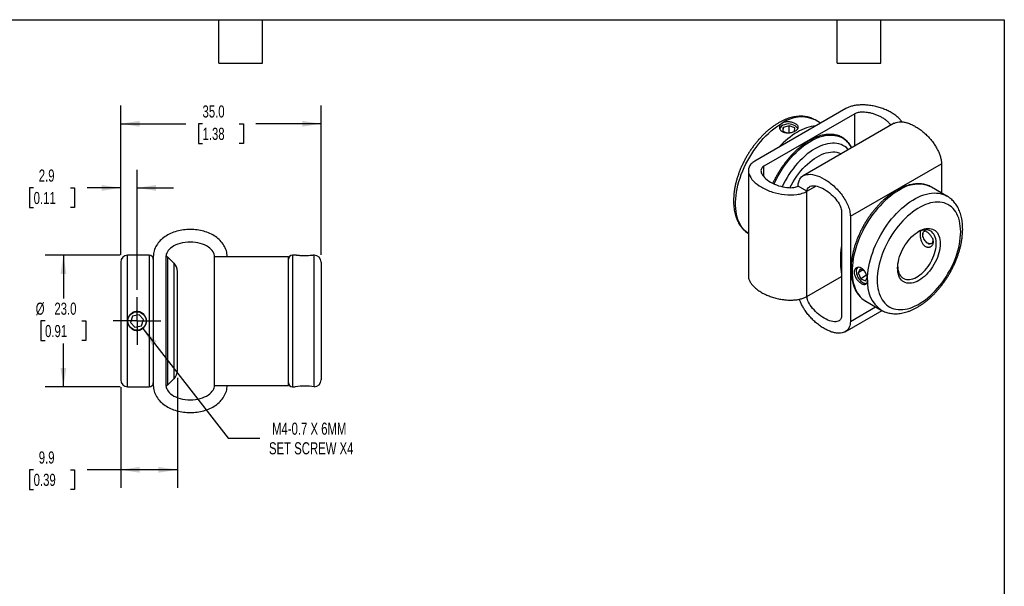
# Model space of a CAD drawing. Header units: millimetres. Extents: x 6 to 273, y 6 to 210.
# Tile 3 of 3: x 101 to 273, y 111 to 210. Entities that reach past the tile are written whole.
import ezdxf

# ---------------------------------------------------------------- set-up
doc = ezdxf.new("R2010")
doc.units = ezdxf.units.MM
doc.linetypes.add('SLD-Center', pattern=[19.05, 15.24, -1.27, 1.27, -1.27])
doc.linetypes.add('SLD-Solid', pattern=[0])
doc.layers.add('CENTER', color=40, linetype='SLD-Center')
doc.layers.add('DIMENSIONS', color=140, linetype='SLD-Solid', lineweight=25)
doc.layers.add('TEXT', color=140, linetype='SLD-Solid', lineweight=25)
doc.styles.add('SLDTEXTSTYLE0', font='TXT', dxfattribs={"width": 0.7})
doc.dimstyles.new('SLDDIMSTYLE0', dxfattribs={"dimtxt": 2.158008, "dimasz": 3.302, "dimexe": 0, "dimexo": 0.0625, "dimgap": 0.539502, "dimtad": 0, "dimtih": 1, "dimtoh": 1, "dimdec": 1, "dimrnd": 1e-09, "dimzin": 12, "dimdsep": 46, "dimtxsty": 'SLDTEXTSTYLE0', "dimsah": 1, "dimcen": 0.09, "dimadec": 0, "dimazin": 3, "dimtfac": 1, "dimtdec": 1, "dimtmove": 0, "dimatfit": 0, "dimfxl": 0, "dimfrac": 2, "dimtolj": 1, "dimtzin": 12, "dimarcsym": 0})
doc.dimstyles.new('SLDDIMSTYLE1', dxfattribs={"dimtxt": 2.158008, "dimasz": 3.302, "dimexe": 0, "dimexo": 0.0625, "dimgap": 0.539502, "dimtad": 0, "dimtih": 1, "dimtoh": 1, "dimdec": 1, "dimrnd": 1e-09, "dimzin": 12, "dimdsep": 46, "dimtxsty": 'SLDTEXTSTYLE0', "dimsah": 1, "dimcen": 0.09, "dimadec": 0, "dimazin": 3, "dimtfac": 1, "dimtdec": 1, "dimtofl": 0, "dimtmove": 0, "dimatfit": 3, "dimfxl": 0, "dimfrac": 2, "dimtolj": 1, "dimtzin": 12, "dimarcsym": 0})
doc.dimstyles.new('SLDDIMSTYLE2', dxfattribs={"dimtxt": 2.158008, "dimasz": 3.302, "dimexe": 0, "dimexo": 0.0625, "dimgap": 0.539502, "dimtad": 0, "dimtih": 1, "dimtoh": 1, "dimdec": 1, "dimrnd": 1e-09, "dimzin": 4, "dimdsep": 46, "dimtxsty": 'SLDTEXTSTYLE0', "dimsah": 1, "dimcen": 0.09, "dimadec": 0, "dimazin": 1, "dimtfac": 1, "dimtdec": 1, "dimtofl": 0, "dimtmove": 0, "dimatfit": 3, "dimfxl": 0, "dimfrac": 2, "dimtolj": 1, "dimtzin": 12, "dimarcsym": 0})
doc.dimstyles.new('SLDDIMSTYLE4', dxfattribs={"dimtxt": 2.158008, "dimasz": 3.302, "dimexe": 0, "dimexo": 0.0625, "dimgap": 0.539502, "dimtad": 0, "dimtih": 1, "dimtoh": 1, "dimdec": 1, "dimrnd": 1e-09, "dimzin": 12, "dimdsep": 46, "dimtxsty": 'SLDTEXTSTYLE0', "dimsah": 1, "dimcen": 0, "dimadec": 0, "dimazin": 3, "dimtfac": 1, "dimtdec": 1, "dimtofl": 0, "dimtmove": 0, "dimatfit": 3, "dimfxl": 0, "dimfrac": 2, "dimtolj": 1, "dimtzin": 12, "dimarcsym": 0})

# ---------------------------------------------------------------- blocks, each defined once
blk = doc.blocks.new('_D_4')
at = {"layer": 'DIMENSIONS'}
for p, q in [((118.73, 168.47), (118.73, 183.33)), ((121.58, 162.36), (121.58, 183.33)), ((103.53, 180.16), (102.8, 180.16)), ((102.8, 180.16), (102.8, 176.73)), ((109.94, 180.16), (110.66, 180.16)), ((110.66, 180.16), (110.66, 176.73)), ((118.73, 180.16), (112.86, 180.16)), ((121.58, 180.16), (127.93, 180.16)), ((102.8, 176.73), (103.53, 176.73)), ((110.66, 176.73), (109.94, 176.73))]:
    blk.add_line(p, q, dxfattribs=at)
for points in [[(118.73, 180.16), (115.43, 180.66), (115.43, 179.65)], [(121.58, 180.16), (124.88, 179.65), (124.88, 180.66)]]:
    blk.add_solid(points, dxfattribs=at)
at = {"layer": 'DIMENSIONS', "char_height": 2.117, "attachment_point": 1, "style": 'SLDTEXTSTYLE0'}
for s, insert in [('2.9', (104.42, 183.37)), ('0.11', (103.53, 179.45))]:
    blk.add_mtext(s, dxfattribs=dict(at, insert=insert))
blk = doc.blocks.new('_D_5')
at = {"layer": 'DIMENSIONS'}
for p, q in [((128.63, 146.96), (128.63, 127.73)), ((118.73, 145.33), (118.73, 127.73)), ((103.53, 130.9), (102.8, 130.9)), ((102.8, 130.9), (102.8, 127.47)), ((109.94, 130.9), (110.66, 130.9)), ((110.66, 130.9), (110.66, 127.47)), ((118.73, 130.9), (112.86, 130.9)), ((128.63, 130.9), (118.73, 130.9)), ((102.8, 127.47), (103.53, 127.47)), ((110.66, 127.47), (109.94, 127.47))]:
    blk.add_line(p, q, dxfattribs=at)
for points in [[(118.73, 130.9), (122.03, 130.39), (122.03, 131.41)], [(128.63, 130.9), (125.33, 131.41), (125.33, 130.39)]]:
    blk.add_solid(points, dxfattribs=at)
at = {"layer": 'DIMENSIONS', "char_height": 2.117, "attachment_point": 1, "style": 'SLDTEXTSTYLE0'}
for s, insert in [('9.9', (104.42, 134.11)), ('0.39', (103.53, 130.2))]:
    blk.add_mtext(s, dxfattribs=dict(at, insert=insert))
blk = doc.blocks.new('_D_6')
at = {"layer": 'DIMENSIONS'}
for p, q in [((122.59, 155.6), (137.49, 136.42)), ((137.49, 136.42), (143.04, 136.42))]:
    blk.add_line(p, q, dxfattribs=at)
blk.add_solid([(122.59, 155.6), (124.22, 152.68), (125.02, 153.3)], dxfattribs=at)
at = {"layer": 'DIMENSIONS', "char_height": 2.1167, "attachment_point": 1, "style": 'SLDTEXTSTYLE0'}
for s, insert in [('M4-0.7 X 6MM', (145.16, 139.14)), ('SET SCREW X4', (144.63, 135.71))]:
    blk.add_mtext(s, dxfattribs=dict(at, insert=insert))
blk = doc.blocks.new('_D_7')
at = {"layer": 'DIMENSIONS'}
for p, q in [((118.66, 168.4), (105.55, 168.4)), ((108.73, 168.4), (108.73, 160.81)), ((105.52, 156.9), (104.8, 156.9)), ((104.8, 156.9), (104.8, 153.47)), ((111.94, 156.9), (112.66, 156.9)), ((112.66, 156.9), (112.66, 153.47)), ((104.8, 153.47), (105.52, 153.47)), ((112.66, 153.47), (111.94, 153.47)), ((108.73, 145.4), (108.73, 152.99)), ((118.66, 145.4), (105.55, 145.4))]:
    blk.add_line(p, q, dxfattribs=at)
for points in [[(108.73, 168.4), (108.22, 165.1), (109.24, 165.1)], [(108.73, 145.4), (109.24, 148.7), (108.22, 148.7)]]:
    blk.add_solid(points, dxfattribs=at)
at = {"layer": 'DIMENSIONS', "char_height": 2.117, "attachment_point": 1, "style": 'SLDTEXTSTYLE0'}
for s, insert in [('%%c', (103.89, 160.11)), ('23.0', (107.15, 160.11)), ('0.91', (105.52, 156.2))]:
    blk.add_mtext(s, dxfattribs=dict(at, insert=insert))
blk = doc.blocks.new('_D_8')
at = {"layer": 'DIMENSIONS'}
for p, q in [((118.73, 168.47), (118.73, 194.53)), ((153.73, 168.47), (153.73, 194.53)), ((118.73, 191.36), (130.1, 191.36)), ((133.02, 191.36), (132.3, 191.36)), ((132.3, 191.36), (132.3, 187.93)), ((139.44, 191.36), (140.16, 191.36)), ((140.16, 191.36), (140.16, 187.93)), ((153.73, 191.36), (142.36, 191.36)), ((132.3, 187.93), (133.02, 187.93)), ((140.16, 187.93), (139.44, 187.93))]:
    blk.add_line(p, q, dxfattribs=at)
for points in [[(118.73, 191.36), (122.03, 190.85), (122.03, 191.87)], [(153.73, 191.36), (150.43, 191.87), (150.43, 190.85)]]:
    blk.add_solid(points, dxfattribs=at)
at = {"layer": 'DIMENSIONS', "char_height": 2.117, "attachment_point": 1, "style": 'SLDTEXTSTYLE0'}
for s, insert in [('35.0', (133.02, 194.57)), ('1.38', (133.02, 190.66))]:
    blk.add_mtext(s, dxfattribs=dict(at, insert=insert))
blk = doc.blocks.new('SW_CENTERMARKSYMBOL_2')
at = {"layer": 'CENTER', "color": 0}
for p, q in [((0, 2.54), (0, 4.19)), ((0, 0), (0, 2.54)), ((-2.54, 0), (-4.19, 0)), ((0, 0), (-2.54, 0)), ((0, 0), (0, -2.54)), ((0, 0), (2.54, 0)), ((2.54, 0), (4.19, 0)), ((0, -2.54), (0, -4.19))]:
    blk.add_line(p, q, dxfattribs=at)

msp = doc.modelspace()

# ---------------------------------------------------------------- linework, layer by layer
for p, q in [((245.38, 194.02), (229.47, 184.83)), ((246.94, 193.12), (231.03, 183.93)), ((246.94, 187.47), (246.94, 193.12)), ((235.47, 191.02), (234.44, 190.72)), ((236.44, 190.65), (235.47, 191.02)), ((235.47, 189.79), (235.47, 191.02)), ((253.83, 191.45), (237.92, 182.27)), ((240.97, 191.47), (239.99, 192.04)), ((234.44, 190.72), (234.38, 190.05)), ((234.38, 190.05), (235.06, 189.79)), ((234.44, 190.03), (234.44, 190.72)), ((236.38, 190.02), (236.44, 190.65)), ((246.16, 175.2), (262.07, 184.38)), ((262.07, 184.38), (262.07, 179.29)), ((228.35, 183.16), (228.35, 164.79)), ((231.03, 182.12), (231.03, 183.93)), ((238.59, 179.57), (237.04, 180.47)), ((238.59, 179.57), (240.16, 180.48)), ((238.59, 161.19), (238.59, 179.57)), ((263.04, 178.73), (260.36, 180.28)), ((263.03, 178.74), (263.04, 178.73)), ((244.6, 176.1), (244.6, 157.73)), ((246.16, 175.2), (246.16, 156.83)), ((258.8, 172.33), (258.8, 172.01)), ((259.68, 170.48), (259.97, 170.31)), ((118.73, 167.2), (118.73, 146.6)), ((123.73, 168.4), (119.93, 168.4)), ((119.93, 156.9), (119.93, 168.4)), ((123.73, 168.4), (123.73, 156.9)), ((124.43, 168.15), (124.43, 145.65)), ((126.63, 168.15), (126.63, 145.65)), ((128.04, 166.99), (126.97, 168.06)), ((126.97, 145.74), (126.97, 168.06)), ((128.04, 166.99), (128.04, 146.82)), ((135.13, 145.65), (135.13, 168.15)), ((148.03, 145.65), (148.03, 168.15)), ((149.23, 168.4), (148.73, 168.4)), ((148.73, 168.4), (148.73, 156.9)), ((152.53, 145.4), (152.53, 168.4)), ((153.73, 167.2), (153.73, 146.6)), ((244.43, 168.04), (244.42, 167.96)), ((244.42, 167.96), (244.42, 167.09)), ((128.63, 148.23), (128.63, 165.57)), ((247.86, 165.98), (247.52, 165.33)), ((248.29, 165.78), (247.52, 165.33)), ((247.52, 165.33), (247.98, 164.29)), ((248.64, 165.61), (247.86, 165.98)), ((238.59, 161.19), (244.6, 164.66)), ((249, 164.88), (247.98, 164.29)), ((247.98, 164.29), (248.8, 163.9)), ((248.8, 163.9), (249.12, 164.5)), ((248.84, 160.37), (248.86, 160.36)), ((248.86, 160.36), (251.54, 158.81)), ((245.27, 155.02), (251.69, 158.73)), ((246.16, 156.83), (250.57, 159.37)), ((119.93, 145.4), (119.93, 156.9)), ((120.81, 157.76), (120.45, 156.66)), ((120.45, 156.66), (121.22, 155.8)), ((121.94, 158), (120.81, 157.76)), ((122.71, 157.14), (121.94, 158)), ((122.35, 156.04), (122.71, 157.14)), ((123.73, 156.9), (123.73, 145.4)), ((148.73, 156.9), (148.73, 145.4)), ((121.22, 155.8), (122.35, 156.04)), ((126.97, 145.74), (128.04, 146.82)), ((119.93, 145.4), (123.73, 145.4)), ((148.73, 145.4), (149.23, 145.4))]:
    msp.add_line(p, q)
at = {"flags": 128}
for points in [[(228.35, 172.2), (228.24, 172.27), (227.93, 172.51), (227.64, 172.79), (227.37, 173.09), (227.12, 173.43), (226.9, 173.8), (226.71, 174.2), (226.54, 174.62), (226.4, 175.07), (226.29, 175.55), (226.2, 176.05), (226.14, 176.57), (226.11, 177.11), (226.11, 177.66), (226.14, 178.23), (226.2, 178.82), (226.29, 179.42), (226.4, 180.02), (226.54, 180.64), (226.71, 181.26), (226.9, 181.88), (227.12, 182.5), (227.37, 183.12), (227.64, 183.74), (227.93, 184.35), (228.24, 184.95), (228.58, 185.54), (228.93, 186.12), (229.31, 186.69), (229.7, 187.24), (230.11, 187.77), (230.53, 188.29), (230.96, 188.78), (231.41, 189.24), (231.87, 189.69), (232.33, 190.1), (232.8, 190.49), (233.28, 190.85), (233.76, 191.17), (234.24, 191.47)], [(232.83, 180.85), (232.95, 181.11), (233.24, 181.7), (233.56, 182.28), (233.9, 182.85), (234.25, 183.41), (234.62, 183.95), (235.01, 184.47), (235.41, 184.98), (235.83, 185.47), (236.26, 185.93), (236.69, 186.37), (237.14, 186.79), (237.6, 187.18), (238.06, 187.54), (238.52, 187.87), (238.99, 188.17), (239.46, 188.44), (239.92, 188.68), (240.39, 188.89), (240.85, 189.06), (241.3, 189.19), (241.75, 189.29), (242.19, 189.36), (242.61, 189.39), (243.03, 189.38), (243.43, 189.34), (243.82, 189.26), (244.19, 189.15), (244.55, 189), (244.88, 188.82), (245.2, 188.6), (245.49, 188.35), (245.77, 188.07), (246.02, 187.76), (246.24, 187.41), (246.38, 187.16)], [(245.84, 186.84), (245.75, 186.94), (245.48, 187.19), (245.18, 187.4), (244.86, 187.59), (244.53, 187.73), (244.17, 187.85), (243.8, 187.92), (243.42, 187.96), (243.02, 187.97), (242.61, 187.94), (242.18, 187.87), (241.75, 187.76), (241.32, 187.62), (240.87, 187.45), (240.43, 187.24), (239.98, 187), (239.53, 186.72), (239.09, 186.42), (238.64, 186.08), (238.21, 185.72), (237.78, 185.32), (237.35, 184.91), (236.94, 184.46), (236.54, 184), (236.16, 183.51), (235.79, 183.01), (235.43, 182.49), (235.1, 181.95), (234.78, 181.4), (234.48, 180.84), (234.26, 180.37)], [(235.61, 180.19), (235.88, 180.71), (236.17, 181.22), (236.48, 181.71), (236.81, 182.2), (237.15, 182.66), (237.51, 183.11), (237.88, 183.53), (238.26, 183.94), (238.66, 184.31), (239.06, 184.66), (239.47, 184.99), (239.88, 185.28), (240.29, 185.54), (240.7, 185.78), (241.12, 185.97), (241.53, 186.14), (241.93, 186.27), (242.33, 186.36), (242.72, 186.42), (243.09, 186.44), (243.46, 186.43), (243.81, 186.38), (244.15, 186.29), (244.47, 186.17), (244.57, 186.12)], [(254.61, 179.71), (254.13, 179.42), (253.65, 179.1), (253.18, 178.74), (252.71, 178.36), (252.25, 177.95), (251.8, 177.51), (251.36, 177.05), (250.93, 176.57), (250.51, 176.06), (250.1, 175.54), (249.71, 174.99), (249.34, 174.43), (248.99, 173.86), (248.65, 173.27), (248.34, 172.68), (248.04, 172.07), (247.77, 171.46), (247.53, 170.85), (247.3, 170.23), (247.11, 169.61), (246.93, 169), (246.79, 168.39), (246.67, 167.79), (246.58, 167.2), (246.52, 166.61), (246.48, 166.04), (246.48, 165.49), (246.5, 164.95), (246.55, 164.43), (246.62, 163.93), (246.73, 163.45), (246.86, 163), (247.02, 162.57), (247.2, 162.17), (247.41, 161.79), (247.65, 161.45), (247.9, 161.13), (248.19, 160.85), (248.49, 160.6), (248.82, 160.39), (248.84, 160.37)], [(249.16, 164.07), (249.18, 164.64), (249.22, 165.22), (249.29, 165.81), (249.39, 166.41), (249.52, 167.02), (249.67, 167.64), (249.85, 168.26), (250.06, 168.88), (250.29, 169.5), (250.55, 170.12), (250.83, 170.74), (251.13, 171.34), (251.46, 171.94), (251.81, 172.53), (252.17, 173.1), (252.55, 173.66), (252.95, 174.2), (253.37, 174.73), (253.8, 175.23), (254.24, 175.71), (254.69, 176.16), (255.15, 176.59), (255.62, 176.99), (256.09, 177.36), (256.57, 177.7), (257.05, 178.02), (257.54, 178.29), (258.02, 178.54), (258.49, 178.75), (258.97, 178.92), (259.44, 179.06), (259.9, 179.17), (260.35, 179.23), (260.79, 179.27), (261.22, 179.26), (261.64, 179.21), (262.03, 179.13), (262.42, 179.02), (262.78, 178.87), (263.03, 178.74)], [(250.86, 164.07), (250.87, 163.56), (250.91, 163.07), (250.98, 162.6), (251.08, 162.15), (251.2, 161.72), (251.35, 161.32), (251.53, 160.94), (251.73, 160.6), (251.95, 160.28), (252.2, 159.99), (252.47, 159.73), (252.76, 159.51), (253.07, 159.31), (253.4, 159.16), (253.75, 159.03), (254.12, 158.95), (254.5, 158.89), (254.9, 158.88), (255.3, 158.89), (255.72, 158.95), (256.15, 159.04), (256.58, 159.16), (257.03, 159.32), (257.47, 159.52), (257.92, 159.74), (258.37, 160), (258.81, 160.29), (259.26, 160.61), (259.7, 160.96), (260.14, 161.34), (260.56, 161.74), (260.98, 162.17), (261.39, 162.62), (261.78, 163.1), (262.17, 163.59), (262.53, 164.1), (262.88, 164.63), (263.21, 165.17), (263.53, 165.72), (263.82, 166.28), (264.09, 166.85), (264.33, 167.43), (264.56, 168), (264.76, 168.58), (264.93, 169.16), (265.08, 169.74), (265.21, 170.3), (265.3, 170.87), (265.37, 171.42), (265.41, 171.96), (265.43, 172.48), (265.41, 172.99), (265.37, 173.48), (265.3, 173.96), (265.21, 174.41), (265.08, 174.84), (264.93, 175.24), (264.76, 175.61), (264.56, 175.96), (264.33, 176.28), (264.09, 176.57), (263.82, 176.83), (263.53, 177.05), (263.21, 177.24), (262.88, 177.4), (262.53, 177.52), (262.17, 177.61), (261.78, 177.66), (261.39, 177.68), (260.98, 177.66), (260.56, 177.61), (260.14, 177.52), (259.7, 177.39), (259.26, 177.23), (258.81, 177.04), (258.37, 176.81), (257.92, 176.56), (257.47, 176.27), (257.03, 175.94), (256.58, 175.59), (256.15, 175.22), (255.72, 174.81), (255.3, 174.39), (254.9, 173.93), (254.5, 173.46), (254.12, 172.97), (253.75, 172.46), (253.4, 171.93), (253.07, 171.39), (252.76, 170.84), (252.47, 170.28), (252.2, 169.71), (251.95, 169.13), (251.73, 168.55), (251.53, 167.97), (251.35, 167.4), (251.2, 166.82), (251.08, 166.25), (250.98, 165.69), (250.91, 165.14), (250.87, 164.6), (250.86, 164.07)], [(254.42, 166.13), (254.44, 166.51), (254.48, 166.91), (254.55, 167.32), (254.65, 167.73), (254.77, 168.15), (254.92, 168.57), (255.09, 168.98), (255.29, 169.4), (255.51, 169.8), (255.75, 170.19), (256.01, 170.57), (256.28, 170.93), (256.57, 171.27), (256.87, 171.58), (257.18, 171.87), (257.5, 172.14), (257.82, 172.37), (258.14, 172.58), (258.47, 172.75), (258.79, 172.88), (259.11, 172.99), (259.42, 173.05), (259.72, 173.08), (260, 173.07), (260.28, 173.03), (260.53, 172.95), (260.77, 172.84), (260.99, 172.69), (261.19, 172.5), (261.37, 172.29), (261.52, 172.04), (261.64, 171.77), (261.74, 171.47), (261.81, 171.14), (261.85, 170.79), (261.86, 170.43), (261.85, 170.04), (261.81, 169.65), (261.74, 169.24), (261.64, 168.83), (261.52, 168.41), (261.37, 167.99), (261.19, 167.57), (260.99, 167.16), (260.77, 166.76), (260.53, 166.37), (260.28, 165.99), (260, 165.63), (259.72, 165.29), (259.42, 164.98), (259.11, 164.68), (258.79, 164.42), (258.47, 164.19), (258.14, 163.98), (257.82, 163.81), (257.5, 163.67), (257.18, 163.57), (256.87, 163.51), (256.57, 163.48), (256.28, 163.48), (256.01, 163.53), (255.75, 163.61), (255.51, 163.72), (255.29, 163.87), (255.09, 164.05), (254.92, 164.27), (254.77, 164.52), (254.65, 164.79), (254.55, 165.09), (254.48, 165.42), (254.44, 165.76), (254.42, 166.13)], [(254.43, 166.34), (254.44, 166.19), (254.48, 165.87), (254.55, 165.56), (254.64, 165.28), (254.76, 165.03), (254.91, 164.8), (255.08, 164.61), (255.28, 164.44), (255.49, 164.31), (255.72, 164.22), (255.97, 164.16), (256.24, 164.14), (256.52, 164.15), (256.81, 164.2), (257.1, 164.28), (257.41, 164.4), (257.71, 164.55), (258.02, 164.74), (258.32, 164.95), (258.62, 165.2), (258.92, 165.47), (259.2, 165.77), (259.47, 166.09), (259.73, 166.43), (259.97, 166.78), (260.2, 167.15), (260.4, 167.54), (260.58, 167.93), (260.74, 168.32), (260.88, 168.72), (260.99, 169.11), (261.07, 169.5), (261.13, 169.88), (261.15, 170.25), (261.15, 170.6), (261.13, 170.94), (261.07, 171.25), (260.99, 171.55), (260.88, 171.82), (260.74, 172.06), (260.58, 172.27), (260.4, 172.45), (260.2, 172.59), (259.97, 172.7), (259.73, 172.78), (259.47, 172.82), (259.2, 172.83), (258.92, 172.8), (258.62, 172.73), (258.32, 172.63), (258.02, 172.5), (257.96, 172.47)], [(259.1, 171.06), (258.99, 171.26), (258.91, 171.46), (258.84, 171.66), (258.81, 171.86), (258.8, 172.05), (258.82, 172.22), (258.87, 172.36), (258.95, 172.48), (259.04, 172.57), (259.16, 172.62), (259.27, 172.64)], [(260.53, 171.31), (260.55, 171.23), (260.57, 171.03), (260.56, 170.85), (260.53, 170.7), (260.46, 170.56), (260.38, 170.46), (260.27, 170.39), (260.14, 170.36), (260, 170.36), (259.84, 170.4), (259.69, 170.47), (259.53, 170.58), (259.38, 170.72), (259.23, 170.88), (259.1, 171.06)], [(247.3, 166.1), (247.24, 165.94), (247.2, 165.76), (247.19, 165.56), (247.21, 165.34), (247.26, 165.11), (247.33, 164.88), (247.43, 164.65), (247.55, 164.43), (247.69, 164.22), (247.85, 164.03), (248.01, 163.86), (248.19, 163.72), (248.37, 163.61), (248.54, 163.53), (248.72, 163.48), (248.88, 163.47), (249.03, 163.5), (249.05, 163.51)], [(247.47, 166.3), (247.39, 166.22), (247.3, 166.1)]]:
    msp.add_lwpolyline(points, dxfattribs=at)
msp.add_circle((121.58, 156.9), 1.61)
for centre, radius, start, end in [((234.83, 190.11), 1.08, 97.7524, 160.396), ((237.61, 186.81), 5.74, 65.4514, 125.8591), ((235.42, 189.41), 1.92, 34.8338, 112.6156), ((241.01, 183.16), 7.89, 96.1584, 121.1523), ((244.26, 177.65), 14.29, 120.8402, 137.6549), ((257.97, 175.05), 5.75, 65.5035, 125.8069), ((256.7, 167.03), 12.27, 170.2593, 179.7375), ((255.65, 167.9), 11.22, 169.8017, 179.2844), ((119.93, 167.2), 1.2, 90, 180), ((123.73, 167.7), 0.7, 0, 90), ((126.83, 167.92), 0.2, 45, 180), ((126.63, 165.57), 2, 0, 45), ((148.73, 167.7), 0.7, 90, 180), ((152.53, 167.2), 1.2, 0, 90), ((254.87, 163.49), 5.74, 174.1335, 234.5946), ((126.63, 148.23), 2, 315, 0), ((119.93, 146.6), 1.2, 180, 270), ((152.53, 146.6), 1.2, 270, 0), ((123.73, 146.1), 0.7, 270, 0), ((126.83, 145.88), 0.2, 180, 315), ((148.73, 146.1), 0.7, 180, 270), ((150.88, 133.98), 11.54, 81.7825, 98.2175)]:
    msp.add_arc(centre, radius, start, end)
for points, knots in [([(255.16, 191.69), (255.09, 191.8), (254.91, 192.07), (254.5, 192.48), (253.95, 192.92), (253.31, 193.33), (252.6, 193.7), (251.83, 194.02), (251.02, 194.28), (250.17, 194.48), (249.35, 194.61), (248.58, 194.67), (247.87, 194.66), (247.17, 194.6), (246.51, 194.47), (245.89, 194.28), (245.55, 194.11), (245.38, 194.02)], [0, 0, 0, 0, 0.046246, 0.122438, 0.199831, 0.277857, 0.355882, 0.433276, 0.509467, 0.584027, 0.656719, 0.715926, 0.773966, 0.831075, 0.887637, 0.943878, 1, 1, 1, 1]), ([(239.99, 192.04), (239.87, 192.1), (239.64, 192.23), (239.27, 192.38), (238.88, 192.51), (238.48, 192.6), (238.06, 192.66), (237.64, 192.68), (237.2, 192.68), (236.75, 192.64), (236.3, 192.56), (235.83, 192.46), (235.37, 192.32), (234.9, 192.14), (234.42, 191.94), (233.95, 191.7), (233.48, 191.44), (233.01, 191.14), (232.55, 190.81), (232.09, 190.46), (231.64, 190.09), (231.2, 189.69), (230.77, 189.26), (230.35, 188.82), (229.94, 188.35), (229.55, 187.87), (229.17, 187.37), (228.8, 186.85), (228.46, 186.32), (228.13, 185.78), (227.81, 185.23), (227.52, 184.66), (227.24, 184.09), (226.99, 183.52), (226.76, 182.93), (226.55, 182.35), (226.36, 181.76), (226.2, 181.18), (226.06, 180.6), (225.95, 180.02), (225.86, 179.44), (225.8, 178.87), (225.77, 178.35), (225.76, 177.92), (225.76, 177.5), (225.79, 177.05), (225.84, 176.53), (225.93, 176.02), (226.04, 175.54), (226.18, 175.07), (226.35, 174.63), (226.54, 174.21), (226.76, 173.82), (227.01, 173.46), (227.27, 173.12), (227.56, 172.81), (227.87, 172.54), (228.14, 172.34), (228.3, 172.24), (228.35, 172.2)], [0, 0, 0, 0, 0.016458, 0.033153, 0.049881, 0.066691, 0.08363, 0.100734, 0.118026, 0.135516, 0.153202, 0.171067, 0.189086, 0.207226, 0.225457, 0.243747, 0.262071, 0.280407, 0.298736, 0.317051, 0.335345, 0.353615, 0.371863, 0.390087, 0.40829, 0.426475, 0.444645, 0.462803, 0.480952, 0.499096, 0.517239, 0.535384, 0.553534, 0.571693, 0.589864, 0.608051, 0.626259, 0.644489, 0.662746, 0.681031, 0.699348, 0.717695, 0.736073, 0.750922, 0.760732, 0.77915, 0.797578, 0.815983, 0.834339, 0.852613, 0.870769, 0.888771, 0.906587, 0.924196, 0.94159, 0.958778, 0.975781, 0.992637, 1, 1, 1, 1]), ([(253.21, 191.1), (253.21, 191.1), (253.16, 191.22), (252.97, 191.45), (252.64, 191.79), (252.23, 192.12), (251.75, 192.43), (251.22, 192.71), (250.65, 192.94), (250.06, 193.14), (249.47, 193.28), (248.91, 193.36), (248.38, 193.4), (247.92, 193.39), (247.52, 193.33), (247.19, 193.25), (247.02, 193.16), (246.94, 193.12)], [0, 0, 0, 0, 0.001668, 0.079873, 0.163021, 0.249578, 0.337855, 0.426131, 0.512688, 0.595836, 0.674041, 0.746005, 0.810579, 0.867503, 0.916921, 0.96021, 1, 1, 1, 1]), ([(234.24, 191.47), (234.32, 191.51), (234.4, 191.55), (234.58, 191.61), (234.68, 191.64), (234.88, 191.68), (234.98, 191.69), (235.19, 191.7), (235.3, 191.7), (235.62, 191.68), (235.84, 191.65), (236.24, 191.53), (236.42, 191.46), (236.65, 191.33), (236.72, 191.28), (236.84, 191.18), (236.89, 191.13), (236.97, 191.02), (237.01, 190.97), (237.05, 190.86), (237.06, 190.8), (237.06, 190.69), (237.05, 190.63), (237.01, 190.52), (236.98, 190.47), (236.85, 190.31), (236.73, 190.21), (236.5, 190.07), (236.42, 190.03), (236.24, 189.96), (236.14, 189.93), (235.94, 189.87), (235.84, 189.85), (235.63, 189.81), (235.52, 189.8), (235.19, 189.78), (234.98, 189.79), (234.58, 189.87), (234.4, 189.93), (234.17, 190.07), (234.1, 190.12), (233.98, 190.22), (233.93, 190.28), (233.84, 190.41), (233.81, 190.47), (233.77, 190.61), (233.76, 190.67), (233.76, 190.81), (233.77, 190.88), (233.81, 191.01), (233.84, 191.08), (233.97, 191.27), (234.09, 191.38), (234.24, 191.47)], [0, 0, 0, 0, 0.03125, 0.03125, 0.0625, 0.0625, 0.09375, 0.09375, 0.125, 0.125, 0.1875, 0.1875, 0.25, 0.25, 0.28125, 0.28125, 0.3125, 0.3125, 0.34375, 0.34375, 0.375, 0.375, 0.40625, 0.40625, 0.4375, 0.4375, 0.5, 0.5, 0.53125, 0.53125, 0.5625, 0.5625, 0.59375, 0.59375, 0.625, 0.625, 0.6875, 0.6875, 0.75, 0.75, 0.78125, 0.78125, 0.8125, 0.8125, 0.84375, 0.84375, 0.875, 0.875, 0.90625, 0.90625, 0.9375, 0.9375, 1, 1, 1, 1]), ([(253.84, 191.44), (253.89, 191.47), (254.05, 191.58), (254.42, 191.68), (254.94, 191.74), (255.53, 191.68), (256.17, 191.51), (256.83, 191.26), (257.51, 190.91), (258.18, 190.48), (258.84, 189.97), (259.48, 189.4), (260.08, 188.77), (260.59, 188.12), (261.03, 187.48), (261.38, 186.86), (261.68, 186.23), (261.9, 185.59), (262.04, 184.96), (262.06, 184.58), (262.07, 184.38)], [0, 0, 0, 0, 0.020918, 0.070882, 0.132226, 0.195145, 0.259442, 0.324753, 0.390597, 0.456441, 0.521752, 0.586048, 0.648968, 0.710311, 0.760275, 0.809254, 0.857447, 0.905179, 0.95264, 1, 1, 1, 1]), ([(246.39, 187.16), (246.39, 187.17), (246.33, 187.3), (246.19, 187.53), (245.97, 187.87), (245.72, 188.17), (245.46, 188.44), (245.17, 188.68), (244.87, 188.9), (244.55, 189.08), (244.21, 189.23), (243.86, 189.35), (243.49, 189.44), (243.11, 189.5), (242.71, 189.52), (242.3, 189.51), (241.89, 189.47), (241.46, 189.4), (241.03, 189.3), (240.59, 189.16), (240.15, 188.99), (239.7, 188.79), (239.25, 188.56), (238.8, 188.3), (238.36, 188.02), (237.91, 187.7), (237.47, 187.36), (237.04, 187), (236.61, 186.6), (236.19, 186.19), (235.78, 185.76), (235.37, 185.3), (234.99, 184.83), (234.61, 184.33), (234.25, 183.83), (233.9, 183.31), (233.57, 182.77), (233.26, 182.23), (232.96, 181.67), (232.75, 181.25), (232.64, 181.01), (232.62, 180.95)], [0, 0, 0, 0, 0.001207, 0.02804, 0.05481, 0.081509, 0.108133, 0.134688, 0.161186, 0.187648, 0.214099, 0.240558, 0.26705, 0.293596, 0.320208, 0.346891, 0.373642, 0.400454, 0.427315, 0.454215, 0.481142, 0.508086, 0.535041, 0.562, 0.588957, 0.615911, 0.642859, 0.669801, 0.696737, 0.723666, 0.75059, 0.777508, 0.804422, 0.831331, 0.858238, 0.885142, 0.912045, 0.938947, 0.96585, 0.992753, 1, 1, 1, 1]), ([(229.47, 184.83), (229.23, 184.69), (229.02, 184.53), (228.69, 184.18), (228.56, 183.99), (228.31, 183.41), (228.31, 182.99), (228.59, 182.16), (228.86, 181.74), (229.62, 180.96), (230.11, 180.59), (231.24, 179.94), (231.88, 179.65), (233.24, 179.21), (233.96, 179.06), (235.4, 178.9), (236.12, 178.9), (237.14, 179.04), (237.46, 179.11), (238.07, 179.31), (238.35, 179.43), (238.59, 179.57)], [0, 0, 0, 0, 0.19635, 0.19635, 0.392699, 0.392699, 0.785398, 0.785398, 1.178097, 1.178097, 1.570796, 1.570796, 1.963495, 1.963495, 2.356194, 2.356194, 2.748894, 2.748894, 2.945243, 2.945243, 3.141593, 3.141593, 3.141593, 3.141593]), ([(231.03, 183.93), (230.93, 183.88), (230.85, 183.82), (230.71, 183.67), (230.66, 183.59), (230.54, 183.31), (230.52, 183.07), (230.7, 182.54), (230.88, 182.25), (231.43, 181.68), (231.8, 181.4), (232.65, 180.91), (233.14, 180.7), (234.12, 180.38), (234.63, 180.28), (235.54, 180.18), (235.95, 180.18), (236.44, 180.25), (236.58, 180.28), (236.83, 180.36), (236.94, 180.41), (237.04, 180.47)], [0, 0, 0, 0, 0.19635, 0.19635, 0.392699, 0.392699, 0.785398, 0.785398, 1.178097, 1.178097, 1.570796, 1.570796, 1.963495, 1.963495, 2.356194, 2.356194, 2.748894, 2.748894, 2.945243, 2.945243, 3.141593, 3.141593, 3.141593, 3.141593]), ([(237.04, 180.47), (237.04, 180.75), (237.07, 181.01), (237.21, 181.47), (237.31, 181.67), (237.69, 182.18), (238.05, 182.39), (238.91, 182.57), (239.41, 182.54), (240.47, 182.27), (241.03, 182.04), (242.16, 181.38), (242.73, 180.97), (243.79, 180.01), (244.28, 179.47), (245.14, 178.3), (245.5, 177.67), (245.88, 176.72), (245.99, 176.4), (246.12, 175.78), (246.16, 175.48), (246.16, 175.2)], [0, 0, 0, 0, 0.19635, 0.19635, 0.392699, 0.392699, 0.785398, 0.785398, 1.178097, 1.178097, 1.570796, 1.570796, 1.963495, 1.963495, 2.356194, 2.356194, 2.748894, 2.748894, 2.945243, 2.945243, 3.141593, 3.141593, 3.141593, 3.141593]), ([(260.37, 180.27), (260.34, 180.29), (260.2, 180.37), (259.94, 180.5), (259.57, 180.64), (259.19, 180.75), (258.8, 180.83), (258.39, 180.87), (257.97, 180.88), (257.55, 180.86), (257.11, 180.81), (256.66, 180.72), (256.21, 180.61), (255.75, 180.45), (255.29, 180.27), (254.83, 180.06), (254.49, 179.88), (254.3, 179.77), (254.26, 179.74)], [0, 0, 0, 0, 0.01644, 0.083491, 0.150539, 0.217734, 0.285228, 0.353139, 0.421548, 0.490486, 0.559944, 0.629873, 0.700202, 0.770848, 0.841725, 0.912756, 0.980281, 1, 1, 1, 1]), ([(238.59, 179.57), (238.59, 179.68), (238.6, 179.78), (238.66, 179.97), (238.7, 180.06), (238.89, 180.3), (239.09, 180.43), (239.63, 180.55), (239.98, 180.53), (240.75, 180.34), (241.17, 180.16), (242.02, 179.67), (242.45, 179.36), (243.22, 178.66), (243.56, 178.28), (244.1, 177.54), (244.3, 177.18), (244.49, 176.72), (244.53, 176.58), (244.59, 176.32), (244.6, 176.21), (244.6, 176.1)], [0, 0, 0, 0, 0.19635, 0.19635, 0.392699, 0.392699, 0.785398, 0.785398, 1.178097, 1.178097, 1.570796, 1.570796, 1.963495, 1.963495, 2.356194, 2.356194, 2.748894, 2.748894, 2.945243, 2.945243, 3.141593, 3.141593, 3.141593, 3.141593]), ([(254.26, 179.74), (254.18, 179.7), (253.94, 179.56), (253.55, 179.31), (253.1, 178.98), (252.64, 178.63), (252.2, 178.26), (251.76, 177.86), (251.34, 177.43), (250.92, 176.99), (250.51, 176.53), (250.12, 176.04), (249.74, 175.54), (249.38, 175.03), (249.03, 174.5), (248.69, 173.95), (248.38, 173.4), (248.08, 172.84), (247.81, 172.27), (247.55, 171.69), (247.32, 171.11), (247.1, 170.53), (246.91, 169.95), (246.75, 169.36), (246.61, 168.78), (246.49, 168.21), (246.39, 167.64), (246.33, 167.07), (246.28, 166.52), (246.27, 165.98), (246.28, 165.45), (246.31, 164.93), (246.38, 164.43), (246.46, 163.95), (246.58, 163.48), (246.72, 163.04), (246.89, 162.62), (247.08, 162.22), (247.3, 161.86), (247.54, 161.51), (247.81, 161.2), (248.09, 160.91), (248.4, 160.66), (248.65, 160.48), (248.8, 160.4), (248.84, 160.37)], [0, 0, 0, 0, 0.012764, 0.036841, 0.060904, 0.084953, 0.108985, 0.132998, 0.156992, 0.180968, 0.204929, 0.228876, 0.252811, 0.276736, 0.300656, 0.324571, 0.348485, 0.372401, 0.39632, 0.420245, 0.444179, 0.468125, 0.492085, 0.516061, 0.540058, 0.564075, 0.588116, 0.612181, 0.636269, 0.66038, 0.68451, 0.708651, 0.732792, 0.756914, 0.780997, 0.805014, 0.828936, 0.852729, 0.876365, 0.89982, 0.923085, 0.946164, 0.969077, 0.991863, 1, 1, 1, 1]), ([(251.55, 158.81), (251.57, 158.8), (251.7, 158.72), (251.96, 158.59), (252.33, 158.44), (252.73, 158.32), (253.13, 158.24), (253.55, 158.18), (253.97, 158.16), (254.41, 158.17), (254.86, 158.22), (255.32, 158.3), (255.78, 158.41), (256.25, 158.55), (256.72, 158.73), (257.19, 158.94), (257.67, 159.19), (258.14, 159.46), (258.6, 159.76), (259.07, 160.09), (259.52, 160.44), (259.97, 160.82), (260.41, 161.23), (260.84, 161.66), (261.25, 162.1), (261.66, 162.57), (262.05, 163.06), (262.43, 163.56), (262.79, 164.08), (263.14, 164.61), (263.47, 165.16), (263.78, 165.71), (264.07, 166.28), (264.34, 166.85), (264.59, 167.43), (264.81, 168.01), (265.02, 168.59), (265.2, 169.18), (265.36, 169.76), (265.5, 170.35), (265.6, 170.93), (265.69, 171.5), (265.75, 172.07), (265.78, 172.62), (265.78, 173.17), (265.76, 173.71), (265.7, 174.23), (265.63, 174.74), (265.52, 175.22), (265.38, 175.69), (265.22, 176.14), (265.03, 176.56), (264.81, 176.96), (264.57, 177.33), (264.31, 177.67), (264.02, 177.98), (263.72, 178.26), (263.39, 178.51), (263.16, 178.67), (263.03, 178.73), (263.02, 178.74)], [0, 0, 0, 0, 0.002432, 0.019011, 0.035583, 0.052195, 0.068898, 0.085736, 0.102742, 0.119937, 0.13733, 0.154915, 0.172674, 0.19058, 0.208602, 0.226708, 0.244869, 0.263058, 0.281257, 0.299447, 0.317621, 0.335774, 0.353904, 0.37201, 0.390094, 0.408158, 0.426204, 0.444235, 0.462255, 0.480267, 0.498275, 0.516282, 0.534291, 0.552307, 0.570331, 0.588369, 0.606423, 0.624497, 0.642595, 0.66072, 0.678873, 0.697058, 0.715273, 0.733518, 0.751789, 0.770077, 0.788369, 0.806642, 0.824871, 0.843024, 0.861066, 0.878961, 0.896677, 0.91419, 0.93149, 0.948582, 0.965487, 0.982238, 0.99888, 1, 1, 1, 1]), ([(137.33, 168.15), (137.33, 168.5), (137.28, 168.84), (137.09, 169.5), (136.94, 169.82), (136.4, 170.71), (135.89, 171.23), (134.68, 172.05), (133.98, 172.37), (132.48, 172.79), (131.68, 172.9), (130.08, 172.9), (129.28, 172.79), (127.78, 172.37), (127.08, 172.05), (125.87, 171.23), (125.36, 170.71), (124.82, 169.82), (124.67, 169.5), (124.48, 168.84), (124.43, 168.5), (124.43, 168.15)], [0, 0, 0, 0, 0.19635, 0.19635, 0.392699, 0.392699, 0.785398, 0.785398, 1.178097, 1.178097, 1.570796, 1.570796, 1.963495, 1.963495, 2.356194, 2.356194, 2.748894, 2.748894, 2.945243, 2.945243, 3.141593, 3.141593, 3.141593, 3.141593]), ([(258.33, 172.06), (258.33, 171.98), (258.33, 171.83), (258.37, 171.58), (258.42, 171.32), (258.49, 171.06), (258.58, 170.8), (258.7, 170.55), (258.84, 170.32), (259.01, 170.13), (259.19, 169.97), (259.39, 169.86), (259.59, 169.8), (259.78, 169.77), (259.98, 169.8), (260.16, 169.86), (260.33, 169.97), (260.47, 170.11), (260.58, 170.29), (260.65, 170.49), (260.67, 170.71), (260.65, 170.94), (260.59, 171.17), (260.49, 171.4), (260.35, 171.62), (260.19, 171.84), (260, 172.05), (259.8, 172.25), (259.59, 172.42), (259.38, 172.56), (259.19, 172.67), (259.02, 172.75), (258.93, 172.77), (258.88, 172.78)], [0, 0, 0, 0, 0.031814, 0.063632, 0.095393, 0.127162, 0.159996, 0.19283, 0.226701, 0.260562, 0.293199, 0.325833, 0.356834, 0.387842, 0.419379, 0.450922, 0.484259, 0.517592, 0.551308, 0.585015, 0.616923, 0.648737, 0.680555, 0.712316, 0.744085, 0.776919, 0.809752, 0.843624, 0.877485, 0.910122, 0.942756, 0.973757, 1, 1, 1, 1]), ([(258.49, 172.68), (258.47, 172.66), (258.42, 172.6), (258.37, 172.46), (258.33, 172.28), (258.33, 172.13), (258.33, 172.06)], [0, 0, 0, 0, 0.200859, 0.472116, 0.743298, 1, 1, 1, 1]), ([(135.13, 168.15), (135.13, 168.28), (135.11, 168.42), (135.03, 168.69), (134.97, 168.83), (134.71, 169.26), (134.43, 169.56), (133.66, 170.09), (133.17, 170.31), (132.08, 170.62), (131.48, 170.7), (130.28, 170.7), (129.68, 170.62), (128.59, 170.31), (128.1, 170.09), (127.33, 169.56), (127.05, 169.26), (126.79, 168.83), (126.73, 168.69), (126.65, 168.42), (126.63, 168.28), (126.63, 168.15)], [0, 0, 0, 0, 0.19635, 0.19635, 0.392699, 0.392699, 0.785398, 0.785398, 1.178097, 1.178097, 1.570796, 1.570796, 1.963495, 1.963495, 2.356194, 2.356194, 2.748894, 2.748894, 2.945243, 2.945243, 3.141593, 3.141593, 3.141593, 3.141593]), ([(244.6, 169.1), (244.59, 169.02), (244.54, 168.76), (244.49, 168.33), (244.44, 167.79), (244.43, 167.37), (244.43, 167.14), (244.42, 167.09)], [0, 0, 0, 0, 0.10465, 0.373542, 0.642513, 0.911562, 1, 1, 1, 1]), ([(244.6, 169.92), (244.59, 169.84), (244.54, 169.58), (244.49, 169.13), (244.44, 168.59), (244.43, 168.23), (244.43, 168.05), (244.43, 168.05)], [0, 0, 0, 0, 0.113814, 0.412092, 0.711278, 0.994329, 1, 1, 1, 1]), ([(135.13, 168.15), (135.13, 168.15), (135.18, 168.15), (135.37, 168.15), (135.52, 168.15), (136.06, 168.15), (136.57, 168.15), (137.78, 168.15), (138.48, 168.15), (139.98, 168.15), (140.78, 168.15), (142.38, 168.15), (143.18, 168.15), (144.68, 168.15), (145.38, 168.15), (146.59, 168.15), (147.1, 168.15), (147.64, 168.15), (147.79, 168.15), (147.98, 168.15), (148.03, 168.15), (148.03, 168.15)], [0, 0, 0, 0, 0.19635, 0.19635, 0.392699, 0.392699, 0.785398, 0.785398, 1.178097, 1.178097, 1.570796, 1.570796, 1.963495, 1.963495, 2.356194, 2.356194, 2.748894, 2.748894, 2.945243, 2.945243, 3.141593, 3.141593, 3.141593, 3.141593]), ([(152.53, 168.4), (152.53, 168.4), (152.52, 168.4), (152.48, 168.39), (152.45, 168.39), (152.36, 168.38), (152.31, 168.37), (152.19, 168.36), (152.12, 168.35), (151.89, 168.33), (151.71, 168.31), (151.31, 168.29), (151.1, 168.28), (150.77, 168.28), (150.66, 168.28), (150.45, 168.29), (150.35, 168.29), (150.15, 168.31), (150.05, 168.31), (149.87, 168.33), (149.79, 168.33), (149.64, 168.35), (149.57, 168.36), (149.45, 168.37), (149.4, 168.38), (149.27, 168.39), (149.23, 168.4), (149.23, 168.4)], [0, 0, 0, 0, 0.0625, 0.0625, 0.125, 0.125, 0.1875, 0.1875, 0.25, 0.25, 0.375, 0.375, 0.5, 0.5, 0.5625, 0.5625, 0.625, 0.625, 0.6875, 0.6875, 0.75, 0.75, 0.8125, 0.8125, 0.875, 0.875, 1, 1, 1, 1]), ([(244.42, 167.09), (244.43, 167), (244.43, 166.74), (244.45, 166.31), (244.5, 165.83), (244.55, 165.48), (244.6, 165.3), (244.6, 165.27)], [0, 0, 0, 0, 0.141772, 0.410844, 0.679982, 0.949096, 1, 1, 1, 1]), ([(249.16, 164.07), (249.16, 163.99), (249.16, 163.9), (249.13, 163.75), (249.11, 163.68), (249.06, 163.55), (249.03, 163.5), (248.95, 163.41), (248.91, 163.37), (248.77, 163.29), (248.65, 163.27), (248.38, 163.3), (248.23, 163.36), (248, 163.49), (247.93, 163.55), (247.77, 163.66), (247.7, 163.73), (247.55, 163.87), (247.47, 163.95), (247.34, 164.12), (247.27, 164.2), (247.15, 164.39), (247.1, 164.48), (247, 164.67), (246.96, 164.76), (246.86, 165.05), (246.83, 165.24), (246.83, 165.51), (246.84, 165.59), (246.87, 165.75), (246.9, 165.83), (246.96, 165.96), (247, 166.02), (247.1, 166.12), (247.15, 166.17), (247.33, 166.27), (247.47, 166.3), (247.77, 166.28), (247.93, 166.23), (248.16, 166.1), (248.23, 166.05), (248.38, 165.92), (248.45, 165.85), (248.58, 165.7), (248.64, 165.62), (248.76, 165.44), (248.81, 165.35), (248.91, 165.15), (248.95, 165.05), (249.03, 164.85), (249.06, 164.75), (249.14, 164.45), (249.16, 164.25), (249.16, 164.07)], [0, 0, 0, 0, 0.03125, 0.03125, 0.0625, 0.0625, 0.09375, 0.09375, 0.125, 0.125, 0.1875, 0.1875, 0.25, 0.25, 0.28125, 0.28125, 0.3125, 0.3125, 0.34375, 0.34375, 0.375, 0.375, 0.40625, 0.40625, 0.4375, 0.4375, 0.5, 0.5, 0.53125, 0.53125, 0.5625, 0.5625, 0.59375, 0.59375, 0.625, 0.625, 0.6875, 0.6875, 0.75, 0.75, 0.78125, 0.78125, 0.8125, 0.8125, 0.84375, 0.84375, 0.875, 0.875, 0.90625, 0.90625, 0.9375, 0.9375, 1, 1, 1, 1]), ([(228.36, 164.79), (228.36, 164.73), (228.35, 164.54), (228.45, 164.17), (228.66, 163.7), (229.01, 163.21), (229.47, 162.74), (230.02, 162.29), (230.66, 161.88), (231.37, 161.51), (232.14, 161.19), (232.95, 160.93), (233.8, 160.73), (234.62, 160.6), (235.39, 160.55), (236.11, 160.55), (236.8, 160.61), (237.46, 160.74), (238.08, 160.93), (238.42, 161.11), (238.59, 161.19)], [0, 0, 0, 0, 0.020946, 0.070909, 0.132251, 0.195168, 0.259463, 0.324772, 0.390614, 0.456456, 0.521766, 0.58606, 0.648978, 0.71032, 0.760282, 0.809259, 0.857451, 0.905182, 0.952641, 1, 1, 1, 1]), ([(246.16, 156.83), (246.15, 156.64), (246.13, 156.28), (245.99, 155.82), (245.77, 155.44), (245.47, 155.14), (245.12, 154.93), (244.68, 154.79), (244.17, 154.74), (243.57, 154.8), (242.93, 154.96), (242.27, 155.22), (241.6, 155.57), (240.92, 156), (240.26, 156.51), (239.62, 157.08), (239.03, 157.71), (238.51, 158.36), (238.07, 159), (237.72, 159.62), (237.45, 160.19), (237.33, 160.56), (237.28, 160.72)], [0, 0, 0, 0, 0.0426273, 0.0853452, 0.128307, 0.171684, 0.2157678, 0.2607386, 0.3159518, 0.3725833, 0.4304545, 0.4892385, 0.5485025, 0.6077665, 0.6665506, 0.7244217, 0.7810532, 0.8362664, 0.8812373, 0.925321, 0.968698, 1, 1, 1, 1]), ([(244.6, 157.73), (244.6, 157.62), (244.59, 157.51), (244.53, 157.32), (244.49, 157.23), (244.3, 156.99), (244.1, 156.86), (243.56, 156.75), (243.22, 156.76), (242.45, 156.95), (242.02, 157.13), (241.17, 157.62), (240.75, 157.94), (239.98, 158.63), (239.63, 159.01), (239.09, 159.76), (238.89, 160.11), (238.7, 160.57), (238.66, 160.71), (238.6, 160.97), (238.59, 161.09), (238.59, 161.19)], [0, 0, 0, 0, 0.19635, 0.19635, 0.392699, 0.392699, 0.785398, 0.785398, 1.178097, 1.178097, 1.570796, 1.570796, 1.963495, 1.963495, 2.356194, 2.356194, 2.748894, 2.748894, 2.945243, 2.945243, 3.141593, 3.141593, 3.141593, 3.141593]), ([(119.93, 156.9), (119.93, 157.01), (119.94, 157.12), (119.98, 157.33), (120.01, 157.43), (120.1, 157.63), (120.15, 157.73), (120.27, 157.91), (120.34, 157.99), (120.57, 158.22), (120.75, 158.34), (121.15, 158.51), (121.36, 158.55), (121.69, 158.55), (121.8, 158.54), (122.01, 158.5), (122.11, 158.47), (122.31, 158.38), (122.41, 158.33), (122.59, 158.21), (122.67, 158.15), (122.82, 157.99), (122.89, 157.91), (123.01, 157.73), (123.06, 157.63), (123.19, 157.33), (123.23, 157.12), (123.23, 156.79), (123.22, 156.68), (123.18, 156.47), (123.15, 156.37), (123.06, 156.17), (123.01, 156.07), (122.89, 155.9), (122.82, 155.81), (122.59, 155.58), (122.41, 155.46), (122.01, 155.29), (121.8, 155.25), (121.47, 155.25), (121.36, 155.26), (121.15, 155.3), (121.05, 155.34), (120.85, 155.42), (120.75, 155.47), (120.57, 155.59), (120.49, 155.66), (120.34, 155.81), (120.27, 155.89), (120.15, 156.07), (120.1, 156.17), (119.97, 156.47), (119.93, 156.68), (119.93, 156.9)], [0, 0, 0, 0, 0.03125, 0.03125, 0.0625, 0.0625, 0.09375, 0.09375, 0.125, 0.125, 0.1875, 0.1875, 0.25, 0.25, 0.28125, 0.28125, 0.3125, 0.3125, 0.34375, 0.34375, 0.375, 0.375, 0.40625, 0.40625, 0.4375, 0.4375, 0.5, 0.5, 0.53125, 0.53125, 0.5625, 0.5625, 0.59375, 0.59375, 0.625, 0.625, 0.6875, 0.6875, 0.75, 0.75, 0.78125, 0.78125, 0.8125, 0.8125, 0.84375, 0.84375, 0.875, 0.875, 0.90625, 0.90625, 0.9375, 0.9375, 1, 1, 1, 1]), ([(124.43, 145.65), (124.43, 145.31), (124.48, 144.96), (124.67, 144.3), (124.82, 143.98), (125.36, 143.09), (125.87, 142.57), (127.08, 141.75), (127.78, 141.43), (129.28, 141.01), (130.08, 140.9), (131.68, 140.9), (132.48, 141.01), (133.98, 141.43), (134.68, 141.75), (135.89, 142.57), (136.4, 143.09), (136.94, 143.98), (137.09, 144.3), (137.28, 144.96), (137.33, 145.31), (137.33, 145.65)], [0, 0, 0, 0, 0.19635, 0.19635, 0.392699, 0.392699, 0.785398, 0.785398, 1.178097, 1.178097, 1.570796, 1.570796, 1.963495, 1.963495, 2.356194, 2.356194, 2.748894, 2.748894, 2.945243, 2.945243, 3.141593, 3.141593, 3.141593, 3.141593]), ([(126.63, 145.65), (126.63, 145.52), (126.65, 145.38), (126.73, 145.11), (126.79, 144.97), (127.05, 144.54), (127.33, 144.24), (128.1, 143.72), (128.59, 143.49), (129.68, 143.18), (130.28, 143.1), (131.48, 143.1), (132.08, 143.18), (133.17, 143.49), (133.66, 143.72), (134.43, 144.24), (134.71, 144.54), (134.97, 144.97), (135.03, 145.11), (135.11, 145.38), (135.13, 145.52), (135.13, 145.65)], [0, 0, 0, 0, 0.19635, 0.19635, 0.392699, 0.392699, 0.785398, 0.785398, 1.178097, 1.178097, 1.570796, 1.570796, 1.963495, 1.963495, 2.356194, 2.356194, 2.748894, 2.748894, 2.945243, 2.945243, 3.141593, 3.141593, 3.141593, 3.141593]), ([(135.13, 145.65), (135.13, 145.65), (135.18, 145.65), (135.37, 145.65), (135.52, 145.65), (136.06, 145.65), (136.57, 145.65), (137.78, 145.65), (138.48, 145.65), (139.98, 145.65), (140.78, 145.65), (142.38, 145.65), (143.18, 145.65), (144.68, 145.65), (145.38, 145.65), (146.59, 145.65), (147.1, 145.65), (147.64, 145.65), (147.79, 145.65), (147.98, 145.65), (148.03, 145.65), (148.03, 145.65)], [0, 0, 0, 0, 0.19635, 0.19635, 0.392699, 0.392699, 0.785398, 0.785398, 1.178097, 1.178097, 1.570796, 1.570796, 1.963495, 1.963495, 2.356194, 2.356194, 2.748894, 2.748894, 2.945243, 2.945243, 3.141593, 3.141593, 3.141593, 3.141593])]:
    msp.add_open_spline(points, degree=3, knots=knots)
at = {"layer": 'TEXT'}
for p, q in [((6.35, 209.55), (273.05, 209.55)), ((135.89, 201.93), (135.89, 209.55)), ((143.51, 201.93), (143.51, 209.55)), ((243.84, 201.93), (243.84, 209.55)), ((251.46, 201.93), (251.46, 209.55)), ((273.05, 209.55), (273.05, 6.35)), ((135.89, 201.93), (143.51, 201.93)), ((243.84, 201.93), (251.46, 201.93))]:
    msp.add_line(p, q, dxfattribs=at)

# ---------------------------------------------------------------- block references
at = {"layer": 'CENTER'}
msp.add_blockref('SW_CENTERMARKSYMBOL_2', (121.58, 156.9), dxfattribs=at)

# ---------------------------------------------------------------- dimensions: what is measured, and where the dimension line sits
at = {"layer": 'DIMENSIONS'}
for base, p1, p2, dimstyle, picture, middle in [((153.73, 191.36), (118.73, 167.2), (153.73, 167.2), 'SLDDIMSTYLE2', '_D_8', (136.23, 191.36)), ((121.57980079, 180.15532265), (118.72980079, 167.20119902), (121.57980079, 161.09119902), 'SLDDIMSTYLE0', '_D_4', (106.73241623, 180.15532265)), ((128.63, 130.9), (118.73, 146.6), (128.63, 148.23), 'SLDDIMSTYLE1', '_D_5', (106.73, 130.9))]:
    dim = msp.add_linear_dim(base=base, p1=p1, p2=p2, dimstyle=dimstyle, dxfattribs=at)
    dim.commit()
    dim.dimension.update_dxf_attribs({"geometry": picture, "text_midpoint": middle, "dimtype": 160})
dim = msp.add_linear_dim(base=(108.73, 168.4), p1=(119.93, 145.4), p2=(119.93, 168.4), angle=90, text='%%c<>', dimstyle='SLDDIMSTYLE2', dxfattribs=at)
dim.commit()
dim.dimension.update_dxf_attribs({"geometry": '_D_7', "text_midpoint": (108.73, 156.9), "dimtype": 160})
dim = msp.add_diameter_dim_2p(p1=(120.57, 158.2), p2=(122.59, 155.6), text='M4-0.7 X 6MM\\PSET SCREW X4', dimstyle='SLDDIMSTYLE4', override={"dimpost": '<>'}, dxfattribs=at)
dim.commit()
dim.dimension.update_dxf_attribs({"geometry": '_D_6', "text_midpoint": (155.43, 136.42), "dimtype": 163})

doc.saveas('drawing.dxf')
